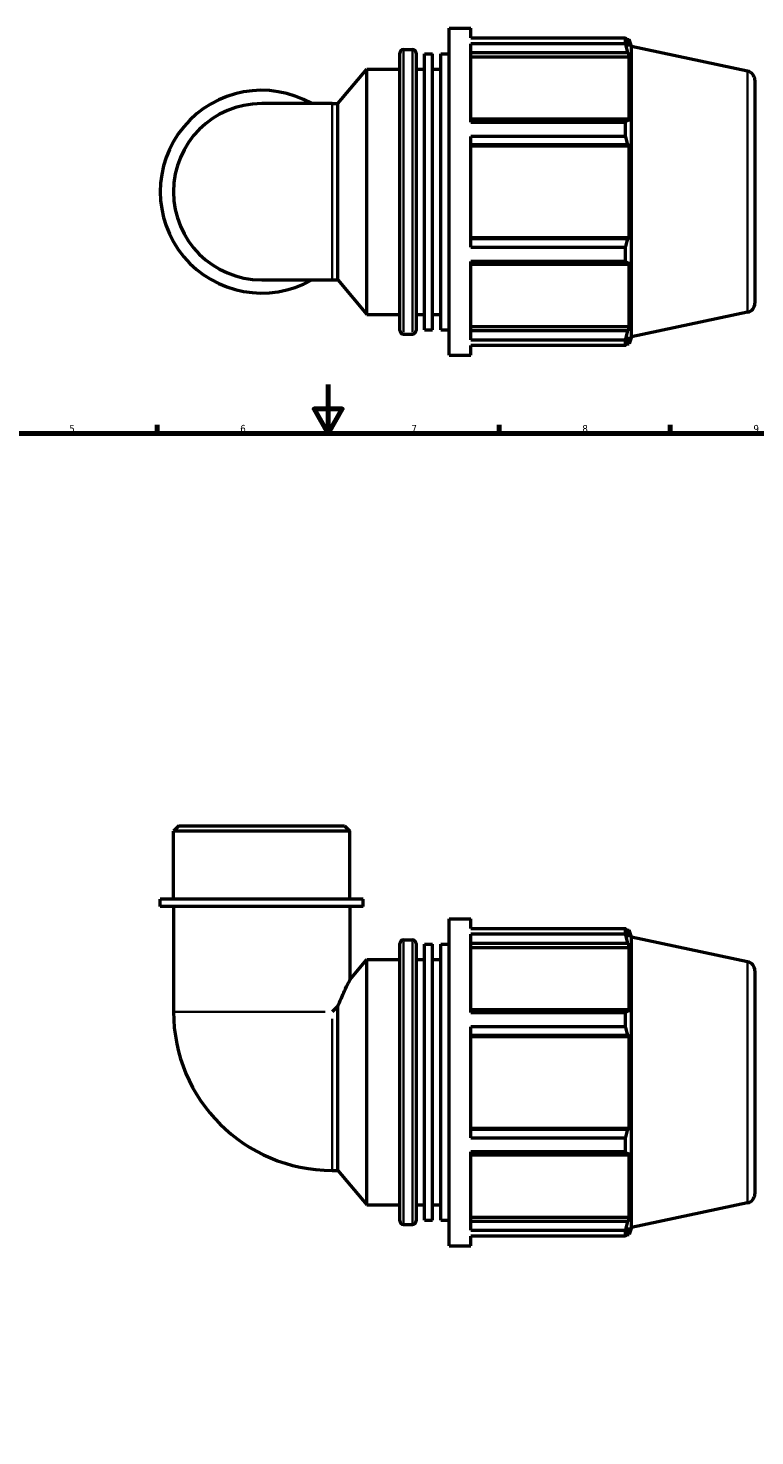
# Model space of a CAD drawing. Header units: millimetres. Extents: x 0 to 950, y -446 to 773.
# Tile 5 of 6: x 298 to 595, y 163 to 740. Entities that reach past the tile are written whole.
import ezdxf

# ---------------------------------------------------------------- set-up
doc = ezdxf.new("R2010")
doc.units = ezdxf.units.MM
for name, color, linetype, lineweight in [('Border (ANSI)', 7, 'Continuous', 70), ('Visible (ANSI)', 7, 'Continuous', 50), ('Visible Narrow (ANSI)', 7, 'Continuous', 35)]:
    doc.layers.add(name, color=color, linetype=linetype, lineweight=lineweight)
doc.styles.add('Note Text (ANSI)', font='tahoma.ttf')

# ---------------------------------------------------------------- blocks, each defined once
blk = doc.blocks.new('Borders Default Border')
at = {"layer": 'Border (ANSI)'}
for p, q in [((350.42, 574), (350.42, 577.45)), ((490.58, 574), (490.58, 577.45)), ((560.67, 574), (560.67, 577.45))]:
    blk.add_line(p, q, dxfattribs=at)
at = {"layer": 'Border (ANSI)', "flags": 128}
for points in [[(420.5, 594), (420.5, 574), (414.73, 584), (426.27, 584), (420.5, 574)], [(20, 20), (20, 574), (821, 574), (821, 20), (20, 20)]]:
    blk.add_lwpolyline(points, dxfattribs=at)
at = {"layer": 'Border (ANSI)', "char_height": 3.05, "attachment_point": 7, "style": 'Note Text (ANSI)'}
for s, insert in [('5', (314.48, 574.34)), ('6', (384.49, 574.34)), ('7', (454.6, 574.4)), ('8', (524.63, 574.33)), ('9', (594.7, 574.34))]:
    blk.add_mtext(s, dxfattribs=dict(at, insert=insert))

msp = doc.modelspace()

# ---------------------------------------------------------------- linework, layer by layer
at = {"layer": 'Visible (ANSI)'}
for p, q in [((470.052, 605.982), (470.052, 739.982)), ((470.052, 739.982), (478.986, 739.982)), ((478.986, 736.025), (478.986, 739.982)), ((478.986, 736.025), (542.35, 736.025)), ((478.986, 701.518), (478.986, 733.602)), ((542.35, 733.602), (478.986, 733.602)), ((542.35, 733.602), (542.35, 736.025)), ((542.73, 735.292), (543.874, 735.292)), ((543.874, 732.408), (543.221, 734.325)), ((543.874, 732.408), (543.874, 735.292)), ((544.792, 732.466), (543.874, 735.292)), ((544.792, 613.498), (544.792, 732.466)), ((592.322, 722.364), (544.792, 732.466)), ((449.852, 616.192), (449.852, 729.772)), ((451.352, 731.272), (455.086, 731.272)), ((456.586, 729.772), (456.586, 616.192)), ((459.952, 616.441), (459.952, 729.524)), ((459.952, 729.524), (463.319, 729.524)), ((463.319, 616.441), (463.319, 729.524)), ((466.686, 616.441), (466.686, 729.524)), ((466.686, 729.524), (470.052, 729.524)), ((478.986, 730.035), (543.221, 730.035)), ((478.986, 728.252), (543.874, 728.252)), ((543.221, 730.035), (543.874, 728.252)), ((543.874, 701.754), (543.874, 728.252)), ((424.523, 709.095), (436.386, 723.232)), ((436.386, 622.732), (436.386, 723.232)), ((436.386, 723.232), (449.852, 723.232)), ((456.586, 723.232), (459.952, 723.232)), ((463.319, 723.232), (466.686, 723.232)), ((595.292, 718.696), (595.292, 627.269)), ((422.183, 709.095), (393.292, 709.095)), ((422.183, 709.095), (424.523, 709.095)), ((424.523, 636.869), (424.523, 709.095)), ((543.221, 702.682), (478.986, 702.682)), ((478.986, 701.518), (542.35, 701.518)), ((542.35, 695.669), (542.35, 701.518)), ((543.874, 701.754), (543.221, 702.682)), ((478.986, 650.296), (478.986, 695.669)), ((542.35, 695.669), (478.986, 695.669)), ((478.986, 692.324), (543.221, 692.324)), ((543.221, 692.324), (543.874, 691.719)), ((478.986, 691.719), (543.874, 691.719)), ((543.874, 654.245), (543.874, 691.719)), ((478.986, 654.245), (543.874, 654.245)), ((543.221, 653.641), (478.986, 653.641)), ((543.874, 654.245), (543.221, 653.641)), ((478.986, 650.296), (542.35, 650.296)), ((542.35, 644.447), (542.35, 650.296)), ((478.986, 612.363), (478.986, 644.447)), ((542.35, 644.447), (478.986, 644.447)), ((478.986, 643.283), (543.221, 643.283)), ((543.221, 643.283), (543.874, 644.211)), ((543.874, 617.713), (543.874, 644.211)), ((393.292, 636.869), (422.183, 636.869)), ((422.183, 636.869), (424.523, 636.869)), ((424.523, 636.869), (436.386, 622.732)), ((592.322, 623.601), (544.792, 613.498)), ((436.386, 622.732), (449.852, 622.732)), ((456.586, 622.732), (459.952, 622.732)), ((463.319, 622.732), (466.686, 622.732)), ((478.986, 617.713), (543.874, 617.713)), ((543.874, 617.713), (543.221, 615.93)), ((451.352, 614.692), (455.086, 614.692)), ((459.952, 616.441), (463.319, 616.441)), ((466.686, 616.441), (470.052, 616.441)), ((543.221, 615.93), (478.986, 615.93)), ((478.986, 612.363), (542.35, 612.363)), ((542.35, 609.94), (542.35, 612.363)), ((543.221, 611.639), (543.874, 613.556)), ((543.874, 610.672), (543.874, 613.556)), ((544.792, 613.498), (543.874, 610.672)), ((470.052, 605.982), (478.986, 605.982)), ((478.986, 605.982), (478.986, 609.94)), ((542.35, 609.94), (478.986, 609.94)), ((542.73, 610.672), (543.874, 610.672)), ((359.346, 413.177), (357.179, 411.011)), ((429.405, 411.011), (357.179, 411.011)), ((357.179, 383.177), (357.179, 411.011)), ((359.346, 413.177), (427.239, 413.177)), ((427.239, 413.177), (429.405, 411.011)), ((429.405, 383.177), (429.405, 411.011)), ((434.822, 383.177), (351.762, 383.177)), ((351.762, 380.177), (351.762, 383.177)), ((434.822, 380.177), (434.822, 383.177)), ((434.822, 380.177), (351.762, 380.177)), ((357.179, 380.177), (357.179, 337.068)), ((429.405, 380.177), (429.405, 350.109)), ((470.052, 241.177), (470.052, 375.177)), ((470.052, 375.177), (478.986, 375.177)), ((478.986, 371.22), (478.986, 375.177)), ((478.986, 371.22), (542.35, 371.22)), ((542.35, 368.797), (542.35, 371.22)), ((542.73, 370.487), (543.874, 370.487)), ((543.874, 367.603), (543.221, 369.52)), ((543.874, 367.603), (543.874, 370.487)), ((544.792, 367.661), (543.874, 370.487)), ((449.852, 251.387), (449.852, 364.967)), ((451.352, 366.467), (455.086, 366.467)), ((456.586, 364.967), (456.586, 251.387)), ((459.952, 251.636), (459.952, 364.719)), ((459.952, 364.719), (463.319, 364.719)), ((463.319, 251.636), (463.319, 364.719)), ((466.686, 251.636), (466.686, 364.719)), ((466.686, 364.719), (470.052, 364.719)), ((478.986, 336.713), (478.986, 368.797)), ((542.35, 368.797), (478.986, 368.797)), ((478.986, 365.23), (543.221, 365.23)), ((478.986, 363.447), (543.874, 363.447)), ((543.221, 365.23), (543.874, 363.447)), ((543.874, 336.949), (543.874, 363.447)), ((544.792, 248.693), (544.792, 367.661)), ((592.322, 357.559), (544.792, 367.661)), ((429.405, 350.109), (436.386, 358.427)), ((436.386, 257.927), (436.386, 358.427)), ((436.386, 358.427), (449.852, 358.427)), ((456.586, 358.427), (459.952, 358.427)), ((463.319, 358.427), (466.686, 358.427)), ((595.292, 353.891), (595.292, 262.464)), ((424.523, 339.408), (422.183, 337.068)), ((424.523, 272.064), (424.523, 339.408)), ((543.221, 337.877), (478.986, 337.877)), ((478.986, 336.713), (542.35, 336.713)), ((542.35, 330.864), (542.35, 336.713)), ((543.874, 336.949), (543.221, 337.877)), ((478.986, 285.491), (478.986, 330.864)), ((542.35, 330.864), (478.986, 330.864)), ((478.986, 327.519), (543.221, 327.519)), ((478.986, 326.914), (543.874, 326.914)), ((543.221, 327.519), (543.874, 326.914)), ((543.874, 289.44), (543.874, 326.914)), ((478.986, 289.44), (543.874, 289.44)), ((543.221, 288.836), (478.986, 288.836)), ((543.874, 289.44), (543.221, 288.836)), ((478.986, 285.491), (542.35, 285.491)), ((542.35, 279.642), (542.35, 285.491)), ((478.986, 247.558), (478.986, 279.642)), ((542.35, 279.642), (478.986, 279.642)), ((478.986, 278.478), (543.221, 278.478)), ((543.221, 278.478), (543.874, 279.406)), ((543.874, 252.908), (543.874, 279.406)), ((422.183, 272.064), (424.523, 272.064)), ((424.523, 272.064), (436.386, 257.927)), ((436.386, 257.927), (449.852, 257.927)), ((456.586, 257.927), (459.952, 257.927)), ((463.319, 257.927), (466.686, 257.927)), ((592.322, 258.796), (544.792, 248.693)), ((451.352, 249.887), (455.086, 249.887)), ((459.952, 251.636), (463.319, 251.636)), ((466.686, 251.636), (470.052, 251.636)), ((478.986, 252.908), (543.874, 252.908)), ((543.221, 251.125), (478.986, 251.125)), ((543.874, 252.908), (543.221, 251.125)), ((543.221, 246.834), (543.874, 248.751)), ((543.874, 245.867), (543.874, 248.751)), ((544.792, 248.693), (543.874, 245.867)), ((478.986, 247.558), (542.35, 247.558)), ((478.986, 241.177), (478.986, 245.135)), ((542.35, 245.135), (478.986, 245.135)), ((542.35, 245.135), (542.35, 247.558)), ((542.73, 245.867), (543.874, 245.867)), ((470.052, 241.177), (478.986, 241.177))]:
    msp.add_line(p, q, dxfattribs=at)
for centre, radius, start, end in [((451.352, 729.772), 1.5, 90, 180), ((455.086, 729.772), 1.5, 0, 90), ((591.542, 718.696), 3.75, 0, 78), ((393.292, 672.982), 41.53, 60.408154, 299.591846), ((393.292, 672.982), 36.113, 90, 270), ((591.542, 627.269), 3.75, 282, 0), ((451.352, 616.192), 1.5, 180, 270), ((455.086, 616.192), 1.5, 270, 0), ((451.352, 364.967), 1.5, 90, 180), ((455.086, 364.967), 1.5, 0, 90), ((591.542, 353.891), 3.75, 0, 78), ((422.183, 337.068), 65.003, 180, 270), ((591.542, 262.464), 3.75, 282, 0), ((451.352, 251.387), 1.5, 180, 270), ((455.086, 251.387), 1.5, 270, 0)]:
    msp.add_arc(centre, radius, start, end, dxfattribs=at)
for points, weights in [([(542.35, 736.025), (542.803, 735.158), (543.221, 734.325)], [1, 1.00124414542, 1.00167147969]), ([(543.221, 730.035), (542.803, 731.782), (542.35, 733.602)], [1.00167147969, 1.00124414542, 1]), ([(542.35, 701.518), (542.803, 702.112), (543.221, 702.682)], [1, 1.00124414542, 1.00167147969]), ([(543.221, 692.324), (542.803, 693.962), (542.35, 695.669)], [1.00167147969, 1.00124414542, 1]), ([(542.35, 650.296), (542.803, 652.002), (543.221, 653.641)], [1, 1.00124414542, 1.00167147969]), ([(543.221, 643.283), (542.803, 643.853), (542.35, 644.447)], [1.00167147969, 1.00124414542, 1]), ([(542.35, 612.363), (542.803, 614.183), (543.221, 615.93)], [1, 1.00124414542, 1.00167147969]), ([(543.221, 611.639), (542.803, 610.807), (542.35, 609.94)], [1.00167147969, 1.00124414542, 1]), ([(542.35, 371.22), (542.803, 370.353), (543.221, 369.52)], [1, 1.00124414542, 1.00167147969]), ([(543.221, 365.23), (542.803, 366.977), (542.35, 368.797)], [1.00167147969, 1.00124414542, 1]), ([(542.35, 336.713), (542.803, 337.307), (543.221, 337.877)], [1, 1.00124414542, 1.00167147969]), ([(543.221, 327.519), (542.803, 329.157), (542.35, 330.864)], [1.00167147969, 1.00124414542, 1]), ([(542.35, 285.491), (542.803, 287.197), (543.221, 288.836)], [1, 1.00124414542, 1.00167147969]), ([(543.221, 278.478), (542.803, 279.048), (542.35, 279.642)], [1.00167147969, 1.00124414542, 1]), ([(542.35, 247.558), (542.803, 249.378), (543.221, 251.125)], [1, 1.00124414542, 1.00167147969]), ([(543.221, 246.834), (542.803, 246.002), (542.35, 245.135)], [1.00167147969, 1.00124414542, 1])]:
    msp.add_rational_spline(points, weights, degree=2, dxfattribs=at)
msp.add_open_spline([(424.523, 339.408), (424.621, 339.642), (424.72, 339.873), (425.702, 342.181), (426.557, 344.074), (427.843, 346.856), (428.411, 348.05), (429, 349.273), (429.153, 349.589), (429.356, 350.007), (429.405, 350.109), (429.405, 350.109)], degree=3, knots=[13.9656385, 13.9656385, 13.9656385, 13.9656385, 14.0496281, 14.0496281, 14.8102594, 14.8102594, 15.4581459, 15.4581459, 15.7820892, 15.7820892, 16.1060324, 16.1060324, 16.1060324, 16.1060324], dxfattribs=at)
at = {"layer": 'Visible Narrow (ANSI)'}
for p, q in [((451.352, 730.555), (451.352, 615.41)), ((455.086, 615.41), (455.086, 730.555)), ((592.322, 624.209), (592.322, 721.756)), ((422.183, 637.314), (422.183, 708.651)), ((451.352, 365.75), (451.352, 250.605)), ((455.086, 250.605), (455.086, 365.75)), ((592.322, 259.404), (592.322, 356.951)), ((357.461, 337.068), (419.258, 337.068)), ((422.183, 272.346), (422.183, 334.143))]:
    msp.add_line(p, q, dxfattribs=at)

# ---------------------------------------------------------------- block references
msp.add_blockref('Borders Default Border', (0, 0))

doc.saveas('drawing.dxf')
